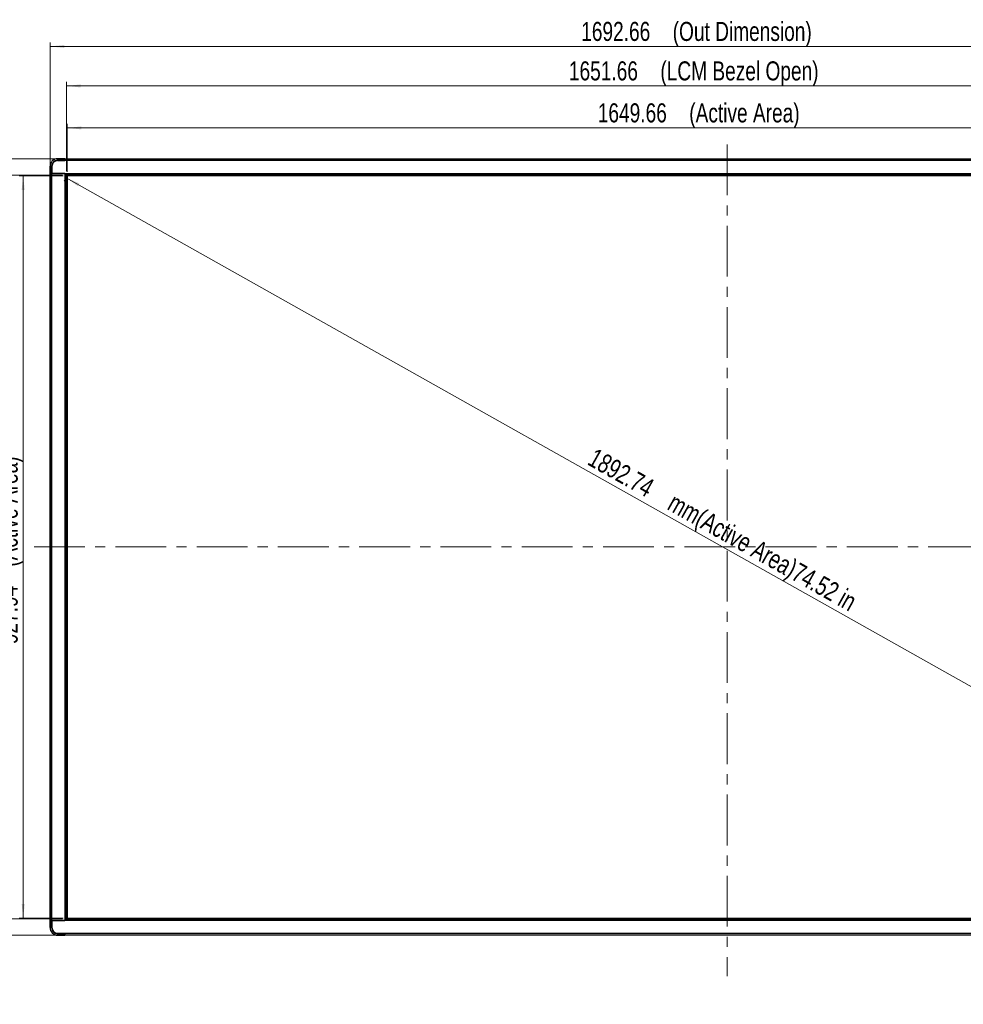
# Model space of a CAD drawing. Header units: millimetres. Extents: x 0 to 1118, y 0 to 864.
# Tile 34 of 256: x 125 to 361, y 333 to 579. Entities that reach past the tile are written whole.
import ezdxf

# ---------------------------------------------------------------- set-up
doc = ezdxf.new("R2010")
doc.units = ezdxf.units.MM
doc.linetypes.add('CENTERX2', pattern=[20.32, 12.7, -2.54, 2.54, -2.54])
doc.styles.add('SLDTEXTSTYLE3', font='TXT', dxfattribs={"width": 0.75})
doc.dimstyles.new('SLDDIMSTYLE0', dxfattribs={"dimtxt": 4.7625, "dimasz": 3.556, "dimexe": 0, "dimexo": 0.0625, "dimgap": 1.190625, "dimtad": 1, "dimlfac": 5, "dimrnd": 1e-09, "dimzin": 12, "dimdsep": 46, "dimtxsty": 'SLDTEXTSTYLE3', "dimsah": 1, "dimcen": 0.09, "dimadec": 0, "dimazin": 3, "dimtfac": 1, "dimtofl": 0, "dimtmove": 0, "dimatfit": 3, "dimfxl": 1, "dimfrac": 2, "dimtolj": 1, "dimtzin": 12, "dimarcsym": 0})
doc.dimstyles.new('SLDDIMSTYLE1', dxfattribs={"dimtxt": 4.7625, "dimasz": 3.556, "dimexe": 0, "dimexo": 0.0625, "dimgap": 1.190625, "dimtad": 1, "dimlfac": 5, "dimrnd": 1e-09, "dimzin": 4, "dimdsep": 46, "dimtxsty": 'SLDTEXTSTYLE3', "dimsah": 1, "dimcen": 0.09, "dimadec": 0, "dimazin": 1, "dimtfac": 1, "dimtmove": 0, "dimatfit": 0, "dimfxl": 1, "dimfrac": 2, "dimtolj": 1, "dimtzin": 12, "dimarcsym": 0})

# ---------------------------------------------------------------- blocks, each defined once
blk = doc.blocks.new('_D')
at = {"color": 7, "linetype": 'Continuous', "lineweight": 0}
for p, q in [((136.78, 540.95), (136.78, 552.95)), ((466.71, 551.95), (136.78, 551.95)), ((466.71, 540.95), (466.71, 552.95))]:
    blk.add_line(p, q, dxfattribs=at)
at = {"color": 7, "linetype": 'Continuous', "lineweight": 18}
for points in [[(136.78, 551.95), (140.33, 551.57), (140.33, 552.33)], [(466.71, 551.95), (463.16, 552.33), (463.16, 551.57)]]:
    blk.add_solid(points, dxfattribs=at)
at = {"color": 7, "linetype": 'Continuous', "lineweight": 18, "attachment_point": 1, "style": 'SLDTEXTSTYLE3'}
for s, insert, char_height in [('1649.66', (269.41, 558.09), 4.762), ('(Active Area)', (292.28, 558.09), 4.7625)]:
    blk.add_mtext(s, dxfattribs=dict(at, insert=insert, char_height=char_height))
blk = doc.blocks.new('_D_1')
at = {"color": 7, "linetype": 'Continuous', "lineweight": 0}
for p, q in [((136.58, 541.15), (136.58, 563.45)), ((466.91, 562.45), (136.58, 562.45)), ((466.91, 541.15), (466.91, 563.45))]:
    blk.add_line(p, q, dxfattribs=at)
at = {"color": 7, "linetype": 'Continuous', "lineweight": 18}
for points in [[(136.58, 562.45), (140.13, 562.07), (140.13, 562.83)], [(466.91, 562.45), (463.36, 562.83), (463.36, 562.07)]]:
    blk.add_solid(points, dxfattribs=at)
at = {"color": 7, "linetype": 'Continuous', "lineweight": 18, "attachment_point": 1, "style": 'SLDTEXTSTYLE3'}
for s, insert, char_height in [('(LCM Bezel Open)', (285.06, 568.59), 4.7625), ('1651.66', (262.19, 568.59), 4.762)]:
    blk.add_mtext(s, dxfattribs=dict(at, insert=insert, char_height=char_height))
blk = doc.blocks.new('_D_2')
at = {"color": 7, "linetype": 'Continuous', "lineweight": 0}
for p, q in [((132.48, 541.53), (132.48, 573.32)), ((132.48, 572.32), (471.01, 572.32)), ((471.01, 541.53), (471.01, 573.32))]:
    blk.add_line(p, q, dxfattribs=at)
at = {"color": 7, "linetype": 'Continuous', "lineweight": 18}
for points in [[(132.48, 572.32), (136.03, 571.94), (136.03, 572.7)], [(471.01, 572.32), (467.46, 572.7), (467.46, 571.94)]]:
    blk.add_solid(points, dxfattribs=at)
at = {"color": 7, "linetype": 'Continuous', "lineweight": 18, "attachment_point": 1, "style": 'SLDTEXTSTYLE3'}
for s, insert, char_height in [('(Out Dimension)', (288.14, 578.46), 4.7625), ('1692.66', (265.27, 578.46), 4.762)]:
    blk.add_mtext(s, dxfattribs=dict(at, insert=insert, char_height=char_height))
blk = doc.blocks.new('_D_3')
at = {"color": 7, "linetype": 'Continuous', "lineweight": 0}
for p, q in [((135.78, 539.95), (124.76, 539.95)), ((125.76, 539.95), (125.76, 354.36)), ((135.78, 354.36), (124.76, 354.36))]:
    blk.add_line(p, q, dxfattribs=at)
at = {"color": 7, "linetype": 'Continuous', "lineweight": 18}
for points in [[(125.76, 539.95), (125.38, 536.4), (126.14, 536.4)], [(125.76, 354.36), (126.14, 357.92), (125.38, 357.92)]]:
    blk.add_solid(points, dxfattribs=at)
at = {"color": 7, "linetype": 'Continuous', "lineweight": 18, "attachment_point": 1, "rotation": 90, "style": 'SLDTEXTSTYLE3'}
for s, insert, char_height in [('(Active Area)', (119.62, 442.21), 4.7625), ('927.94', (119.62, 422.86), 4.762)]:
    blk.add_mtext(s, dxfattribs=dict(at, insert=insert, char_height=char_height))
blk = doc.blocks.new('_D_4')
at = {"color": 7, "linetype": 'Continuous', "lineweight": 0}
for p, q in [((135.58, 540.15), (113.81, 540.15)), ((114.81, 540.15), (114.81, 354.16)), ((135.58, 354.16), (113.81, 354.16))]:
    blk.add_line(p, q, dxfattribs=at)
at = {"color": 7, "linetype": 'Continuous', "lineweight": 18}
for points in [[(114.81, 540.15), (114.43, 536.6), (115.19, 536.6)], [(114.81, 354.16), (115.19, 357.72), (114.43, 357.72)]]:
    blk.add_solid(points, dxfattribs=at)
at = {"color": 7, "linetype": 'Continuous', "lineweight": 18, "attachment_point": 1, "rotation": 90, "style": 'SLDTEXTSTYLE3'}
for s, insert, char_height in [('(LCM Bezel Open)', (108.67, 434.99), 4.7625), ('929.94', (108.67, 415.64), 4.762)]:
    blk.add_mtext(s, dxfattribs=dict(at, insert=insert, char_height=char_height))
blk = doc.blocks.new('_D_5')
at = {"color": 7, "linetype": 'Continuous', "lineweight": 0}
for p, q in [((135.2, 544.25), (103.48, 544.25)), ((104.48, 350.06), (104.48, 544.25)), ((135.2, 350.06), (103.48, 350.06))]:
    blk.add_line(p, q, dxfattribs=at)
at = {"color": 7, "linetype": 'Continuous', "lineweight": 18}
for points in [[(104.48, 544.25), (104.1, 540.7), (104.86, 540.7)], [(104.48, 350.06), (104.86, 353.62), (104.1, 353.62)]]:
    blk.add_solid(points, dxfattribs=at)
at = {"color": 7, "linetype": 'Continuous', "lineweight": 18, "attachment_point": 1, "rotation": 90, "style": 'SLDTEXTSTYLE3'}
for s, insert, char_height in [('(Out Dimension)', (98.34, 438.07), 4.7625), ('970.94', (98.34, 418.72), 4.762)]:
    blk.add_mtext(s, dxfattribs=dict(at, insert=insert, char_height=char_height))
blk = doc.blocks.new('_D_6')
at = {"color": 7, "linetype": 'Continuous', "lineweight": 0}
for p, q in [((136.51, 539.48), (466.45, 353.89)), ((136.29, 539.08), (136.02, 538.61)), ((466.22, 353.49), (465.96, 353.02))]:
    blk.add_line(p, q, dxfattribs=at)
at = {"color": 7, "linetype": 'Continuous', "lineweight": 18}
for points in [[(136.51, 539.48), (139.43, 537.4), (139.8, 538.07)], [(466.45, 353.89), (463.53, 355.97), (463.16, 355.3)]]:
    blk.add_solid(points, dxfattribs=at)
at = {"color": 7, "linetype": 'Continuous', "lineweight": 18, "attachment_point": 1, "rotation": 330.6422, "style": 'SLDTEXTSTYLE3'}
for s, insert, char_height in [('1892.74', (268.89, 472.06), 4.762), ('mm(Active Area)74.52 in', (288.82, 460.85), 4.7625)]:
    blk.add_mtext(s, dxfattribs=dict(at, insert=insert, char_height=char_height))
blk = doc.blocks.new('_D_8')
at = {"color": 7, "linetype": 'Continuous', "lineweight": 0}
for p, q in [((114.85, 544.25), (114.85, 564.85)), ((135.2, 544.25), (113.85, 544.25)), ((114.85, 540.15), (114.85, 544.25)), ((135.58, 540.15), (113.85, 540.15)), ((114.85, 540.15), (114.85, 533.8))]:
    blk.add_line(p, q, dxfattribs=at)
at = {"color": 7, "linetype": 'Continuous', "lineweight": 18}
for points in [[(114.85, 544.25), (115.23, 547.81), (114.47, 547.81)], [(114.85, 540.15), (114.47, 536.6), (115.23, 536.6)]]:
    blk.add_solid(points, dxfattribs=at)
at = {"color": 7, "linetype": 'Continuous', "lineweight": 18, "insert": (108.71, 549.01), "char_height": 4.762, "attachment_point": 1, "rotation": 90, "style": 'SLDTEXTSTYLE3'}
blk.add_mtext('20.50', dxfattribs=at)
blk = doc.blocks.new('_D_9')
at = {"color": 7, "linetype": 'Continuous', "lineweight": 0}
for p, q in [((114.87, 354.16), (114.87, 360.51)), ((135.58, 354.16), (113.87, 354.16)), ((114.87, 354.16), (114.87, 350.06)), ((135.2, 350.06), (113.87, 350.06)), ((114.87, 350.06), (114.87, 332.8))]:
    blk.add_line(p, q, dxfattribs=at)
at = {"color": 7, "linetype": 'Continuous', "lineweight": 18}
for points in [[(114.87, 354.16), (115.25, 357.72), (114.48, 357.72)], [(114.87, 350.06), (114.48, 346.51), (115.25, 346.51)]]:
    blk.add_solid(points, dxfattribs=at)
at = {"color": 7, "linetype": 'Continuous', "lineweight": 18, "insert": (108.73, 332.8), "char_height": 4.762, "attachment_point": 1, "rotation": 90, "style": 'SLDTEXTSTYLE3'}
blk.add_mtext('20.50', dxfattribs=at)

msp = doc.modelspace()

# ---------------------------------------------------------------- linework, layer by layer
at = {"color": 7, "linetype": 'CENTERX2', "lineweight": 18}
for p, q in [((301.745, 547.7977), (301.745, 339.8064)), ((128.4968, 447.1586), (482.4944, 447.1586))]:
    msp.add_line(p, q, dxfattribs=at)
at = {"color": 7, "linetype": 'Continuous', "lineweight": 25}
for p, q in [((134.3786, 544.2404), (134.3786, 544.2522)), ((136.1786, 544.2522), (134.3786, 544.2522)), ((134.3786, 543.8639), (134.3786, 544.2404)), ((134.3786, 544.2404), (136.1786, 544.2404)), ((136.1786, 544.2522), (136.1786, 544.2404)), ((136.1786, 544.2404), (136.1786, 543.8639)), ((136.1986, 544.2522), (467.2914, 544.2522)), ((136.1986, 543.8503), (136.1986, 544.2478)), ((132.4786, 542.3522), (132.4903, 542.3522)), ((132.4786, 542.3522), (132.4786, 540.5522)), ((132.4903, 542.3522), (132.8669, 542.3522)), ((132.4903, 540.5522), (132.4903, 542.3522)), ((132.8669, 542.3522), (132.8952, 542.3522)), ((132.8669, 542.3522), (132.8669, 540.5522)), ((132.8952, 540.5522), (132.8952, 542.3522)), ((132.9386, 542.3522), (132.9386, 540.5522)), ((132.9586, 542.3522), (132.9586, 540.5522)), ((136.1786, 543.8639), (134.3786, 543.8639)), ((134.3786, 543.8356), (134.3786, 543.8639)), ((134.3786, 543.8356), (136.1786, 543.8356)), ((136.1786, 543.7922), (134.3786, 543.7922)), ((134.3786, 543.7722), (136.1986, 543.7722)), ((136.1786, 543.8639), (136.1786, 543.8356)), ((136.1786, 543.7922), (136.1786, 543.8356)), ((136.1986, 543.8522), (467.2914, 543.8522)), ((136.1986, 543.7722), (136.1986, 543.8503)), ((132.4903, 540.5522), (132.4786, 540.5522)), ((132.4786, 540.5322), (132.4786, 353.785)), ((132.4786, 540.5322), (132.4903, 540.5322)), ((132.8669, 540.5522), (132.4903, 540.5522)), ((132.4903, 353.785), (132.4903, 540.5322)), ((132.4903, 540.5322), (132.8669, 540.5322)), ((132.8952, 540.5522), (132.8669, 540.5522)), ((132.8669, 540.5322), (132.8669, 353.785)), ((132.8669, 540.5322), (132.8952, 540.5322)), ((132.8952, 540.5522), (132.9386, 540.5522)), ((132.8952, 353.785), (132.8952, 540.5322)), ((136.1158, 540.5322), (132.8952, 540.5322)), ((132.9186, 540.5522), (132.9186, 540.5322)), ((132.9386, 540.5522), (132.9586, 540.5522)), ((132.9586, 540.5522), (136.0958, 540.5522)), ((134.2016, 540.5322), (134.2016, 540.5522)), ((134.6416, 540.5322), (134.6416, 540.5522)), ((135.0216, 540.5522), (135.0216, 540.5322)), ((135.065, 540.5322), (135.065, 540.5522)), ((135.565, 540.5322), (135.565, 540.5522)), ((135.5786, 540.5522), (135.5786, 540.5322)), ((136.0958, 540.5522), (467.3943, 540.5522)), ((136.1786, 540.522), (136.1786, 353.7951)), ((136.2372, 540.4936), (136.5233, 540.2074)), ((136.5233, 540.2074), (136.5233, 354.1097)), ((466.9667, 540.2074), (136.5233, 540.2074)), ((136.5786, 540.1522), (136.5786, 354.165)), ((466.9114, 540.1522), (136.5786, 540.1522)), ((136.7786, 539.9522), (136.7786, 354.365)), ((466.7114, 539.9522), (136.7786, 539.9522)), ((132.4903, 353.785), (132.4786, 353.785)), ((132.4786, 353.765), (132.4786, 351.965)), ((132.4786, 353.765), (132.4903, 353.765)), ((132.8669, 353.785), (132.4903, 353.785)), ((132.4903, 351.965), (132.4903, 353.765)), ((132.4903, 353.765), (132.8669, 353.765)), ((132.7586, 353.785), (132.7586, 353.765)), ((132.8952, 353.785), (132.8669, 353.785)), ((132.8669, 353.765), (132.8669, 351.965)), ((132.8669, 353.765), (132.8952, 353.765)), ((136.1158, 353.785), (132.8952, 353.785)), ((132.8952, 351.965), (132.8952, 353.765)), ((132.9386, 353.765), (132.8952, 353.765)), ((132.9186, 353.765), (132.9186, 353.785)), ((132.9386, 353.765), (132.9386, 351.965)), ((132.9586, 353.765), (132.9386, 353.765)), ((132.9586, 351.965), (132.9586, 353.765)), ((132.9586, 353.765), (136.0958, 353.765)), ((134.2016, 353.765), (134.2016, 353.785)), ((134.6416, 353.765), (134.6416, 353.785)), ((135.0216, 353.765), (135.0216, 353.785)), ((135.065, 353.765), (135.065, 353.785)), ((135.565, 353.765), (135.565, 353.785)), ((135.5786, 353.785), (135.5786, 353.765)), ((467.3943, 353.765), (136.0958, 353.765)), ((136.2372, 353.8235), (136.5233, 354.1097)), ((136.5233, 354.1097), (466.9667, 354.1097)), ((136.5786, 354.165), (466.9114, 354.165)), ((136.7786, 354.365), (466.7114, 354.365)), ((132.4903, 351.965), (132.4786, 351.965)), ((132.8669, 351.965), (132.4903, 351.965)), ((132.8952, 351.965), (132.8669, 351.965)), ((134.3786, 350.545), (136.1986, 350.545)), ((134.3786, 350.525), (136.1786, 350.525)), ((136.1786, 350.4815), (134.3786, 350.4815)), ((134.3786, 350.4532), (134.3786, 350.4815)), ((134.3786, 350.4532), (136.1786, 350.4532)), ((134.3786, 350.0767), (134.3786, 350.4532)), ((136.1786, 350.0767), (134.3786, 350.0767)), ((134.3786, 350.065), (134.3786, 350.0767)), ((134.3786, 350.065), (136.1786, 350.065)), ((136.1786, 350.4815), (136.1786, 350.525)), ((136.1786, 350.4815), (136.1786, 350.4532)), ((136.1786, 350.4532), (136.1786, 350.0767)), ((136.1786, 350.0767), (136.1786, 350.065)), ((136.1986, 350.545), (136.1986, 350.4668)), ((136.1986, 350.0693), (136.1986, 350.4668)), ((467.2914, 350.465), (136.1986, 350.465)), ((467.2914, 350.065), (136.1986, 350.065))]:
    msp.add_line(p, q, dxfattribs=at)
at = {"color": 8, "linetype": 'Continuous', "lineweight": 25}
for p, q in [((132.9479, 540.5522), (132.9479, 540.5322)), ((133.0376, 540.5522), (133.0376, 540.5322)), ((133.1083, 540.5522), (133.1083, 540.5322)), ((134.1016, 540.5322), (134.1016, 540.5522)), ((132.9479, 353.765), (132.9479, 353.785)), ((133.0376, 353.765), (133.0376, 353.785)), ((133.1083, 353.765), (133.1083, 353.785)), ((134.1016, 353.765), (134.1016, 353.785))]:
    msp.add_line(p, q, dxfattribs=at)
at = {"color": 7, "linetype": 'Continuous', "lineweight": 25}
for centre, radius, start, end in [((134.3786, 542.3522), 1.9, 90, 180), ((134.3786, 542.3522), 1.8883, 90, 180), ((134.3786, 542.3522), 1.5117, 90, 180), ((134.3786, 542.3522), 1.4834, 90, 180), ((134.3786, 542.3522), 1.44, 90, 180), ((134.3786, 542.3522), 1.42, 90, 180), ((136.1158, 540.3322), 0.2, 71.686656, 90), ((136.1158, 353.985), 0.2, 270, 288.313344), ((134.3786, 351.965), 1.9, 180, 270), ((134.3786, 351.965), 1.8883, 180, 270), ((134.3786, 351.965), 1.5117, 180, 270), ((134.3786, 351.965), 1.4834, 180, 270), ((134.3786, 351.965), 1.44, 180, 270), ((134.3786, 351.965), 1.42, 180, 270)]:
    msp.add_arc(centre, radius, start, end, dxfattribs=at)
for points, knots in [([(136.0958, 540.5522), (136.1092, 540.5515), (136.1356, 540.5502), (136.1733, 540.5385), (136.2082, 540.5199), (136.2273, 540.5025), (136.2372, 540.4936)], [0, 0, 0, 0, 0.24978459, 0.49177763, 0.73802857, 1, 1, 1, 1]), ([(136.2572, 540.4736), (136.2455, 540.484), (136.2217, 540.5051), (136.1931, 540.5163), (136.1786, 540.522)], [0, 0, 0, 0, 0.49446285, 1, 1, 1, 1]), ([(136.5233, 540.2074), (136.5316, 540.1991), (136.5469, 540.1839), (136.5651, 540.1656), (136.5768, 540.154), (136.578, 540.1528), (136.5786, 540.1522)], [0, 0, 0, 0, 0.29674463, 0.5461195, 0.77057563, 1, 1, 1, 1]), ([(136.5233, 540.2074), (136.5315, 540.1993), (136.5458, 540.1852), (136.5644, 540.1683), (136.5765, 540.155), (136.5779, 540.1531), (136.5786, 540.1522)], [0, 0, 0, 0, 0.2951494, 0.51355159, 0.75522711, 1, 1, 1, 1]), ([(136.2372, 353.8235), (136.2273, 353.8146), (136.2082, 353.7972), (136.1733, 353.7786), (136.1356, 353.7669), (136.1092, 353.7656), (136.0958, 353.765)], [0, 0, 0, 0, 0.261971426, 0.508222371, 0.750215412, 1, 1, 1, 1]), ([(136.1786, 353.7951), (136.1931, 353.8008), (136.2217, 353.812), (136.2455, 353.8331), (136.2572, 353.8435)], [0, 0, 0, 0, 0.50553715, 1, 1, 1, 1]), ([(136.5786, 354.165), (136.578, 354.1643), (136.5768, 354.1631), (136.5651, 354.1515), (136.5469, 354.1332), (136.5316, 354.118), (136.5233, 354.1097)], [0, 0, 0, 0, 0.22942437, 0.4538805, 0.70325537, 1, 1, 1, 1]), ([(136.5786, 354.165), (136.5779, 354.164), (136.5765, 354.1621), (136.5644, 354.1488), (136.5458, 354.1319), (136.5315, 354.1178), (136.5233, 354.1097)], [0, 0, 0, 0, 0.24475346, 0.48644763, 0.70481493, 1, 1, 1, 1])]:
    msp.add_open_spline(points, degree=3, knots=knots, dxfattribs=at)

# ---------------------------------------------------------------- dimensions: what is measured, and where the dimension line sits
at = {"color": 7, "linetype": 'Continuous', "lineweight": 18}
for base, p1, p2, text, picture, middle in [((471.0114, 572.3181), (132.4786, 540.5322), (471.0114, 540.5322), '<>(Out Dimension)', '_D_2', (301.5476, 572.3181)), ((136.5786, 562.4522), (466.9114, 540.1522), (136.5786, 540.1522), '<>(LCM Bezel Open)', '_D_1', (301.5476, 562.4522)), ((136.7786, 551.9496), (466.7114, 539.9522), (136.7786, 539.9522), '<>(Active Area)', '_D', (301.5476, 551.9496))]:
    dim = msp.add_linear_dim(base=base, p1=p1, p2=p2, text=text, dimstyle='SLDDIMSTYLE0', dxfattribs=at)
    dim.commit()
    dim.dimension.update_dxf_attribs({"geometry": picture, "text_midpoint": middle, "dimtype": 160})
for base, p1, p2, picture, middle in [((114.8528, 544.2522), (136.5786, 540.1522), (136.1986, 544.2522), '_D_8', (114.8528, 556.9297)), ((114.8656, 350.065), (136.5786, 354.165), (136.1986, 350.065), '_D_9', (114.8656, 340.7115))]:
    dim = msp.add_linear_dim(base=base, p1=p1, p2=p2, angle=90, dimstyle='SLDDIMSTYLE1', dxfattribs=at)
    dim.commit()
    dim.dimension.update_dxf_attribs({"geometry": picture, "text_midpoint": middle, "dimtype": 160})
for base, p1, p2, angle, text, picture, middle in [((104.4786, 544.2522), (136.1986, 350.065), (136.1986, 544.2522), 90, '<>(Out Dimension)', '_D_5', (104.4786, 453.2433)), ((114.8123, 354.165), (136.5786, 540.1522), (136.5786, 354.165), 90, '<>(LCM Bezel Open)', '_D_4', (114.8123, 453.2433)), ((125.7607, 354.365), (136.7786, 539.9522), (136.7786, 354.365), 90, '<>(Active Area)', '_D_3', (125.7607, 453.2433)), ((466.4456, 353.8923), (136.7786, 539.9522), (466.7114, 354.365), 330.642246, '<>mm(Active Area)74.52 in', '_D_6', (308.9822, 442.4655))]:
    dim = msp.add_linear_dim(base=base, p1=p1, p2=p2, angle=angle, text=text, dimstyle='SLDDIMSTYLE0', dxfattribs=at)
    dim.commit()
    dim.dimension.update_dxf_attribs({"geometry": picture, "text_midpoint": middle, "dimtype": 160})

doc.saveas('drawing.dxf')
